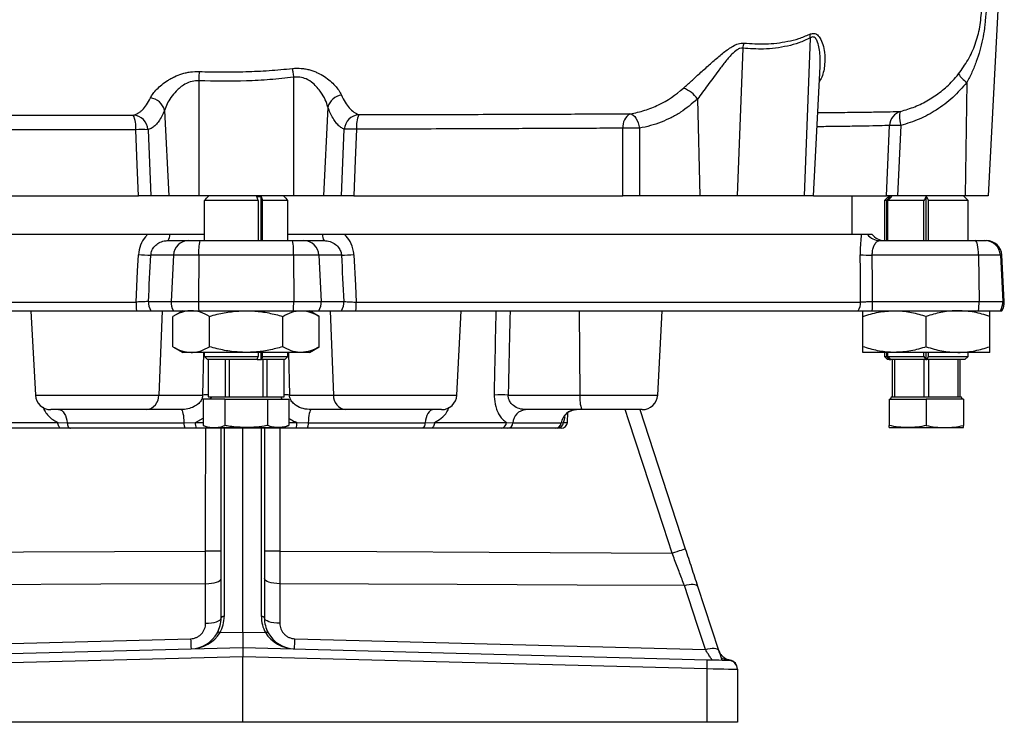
# Model space of a CAD drawing. Extents: x 81 to 677, y -2 to 1879.
# Tile 2 of 8: x 306 to 624, y -2 to 225. Entities that reach past the tile are written whole.
import ezdxf

# ---------------------------------------------------------------- set-up
doc = ezdxf.new("R2010")
doc.units = 0
doc.layers.get('0').update_dxf_attribs({"linetype": 'CONTINUOUS'})

msp = doc.modelspace()

# ---------------------------------------------------------------- linework, layer by layer
at = {"color": 7, "linetype": 'CONTINUOUS'}
for p, q in [((623.2, 246.02), (619.14, 168.52)), ((561.57, 219.54), (559.68, 168.52)), ((539.77, 216.25), (538.01, 168.52)), ((562.61, 168.52), (564.8, 210.35)), ((363.81, 205.69), (363.81, 168.52)), ((394.46, 206.82), (394.46, 168.52)), ((612.22, 205.16), (611.73, 168.52)), ((525.12, 199.76), (525.93, 168.52)), ((352.75, 196.12), (354.15, 168.52)), ((405.57, 197.18), (404.12, 168.52)), ((590.91, 191.24), (589.86, 168.52)), ((347.4, 189.88), (348.29, 168.52)), ((409.98, 168.52), (410.89, 190.04)), ((506.39, 190.37), (506.33, 168.52)), ((257.34, 168.52), (344.3, 168.52)), ((354.15, 168.52), (348.29, 168.52)), ((363.81, 168.52), (354.15, 168.52)), ((394.46, 168.52), (363.81, 168.52)), ((383.04, 167.02), (365.66, 167.02)), ((365.66, 154.02), (365.66, 167.02)), ((367.14, 168.52), (366.96, 168.34)), ((382.6, 168.32), (384.01, 168.32)), ((383.04, 167.02), (382.6, 168.32)), ((383.04, 167.02), (383.04, 154.02)), ((384.01, 168.32), (384.45, 167.02)), ((384.01, 154.02), (384.01, 168.32)), ((392.62, 167.02), (384.45, 167.02)), ((384.45, 154.02), (384.45, 167.02)), ((391.32, 168.34), (391.14, 168.52)), ((392.62, 154.02), (392.62, 167.02)), ((404.12, 168.52), (394.46, 168.52)), ((409.98, 168.52), (404.12, 168.52)), ((413.98, 168.52), (500.94, 168.52)), ((525.93, 168.52), (506.33, 168.52)), ((538.01, 168.52), (525.93, 168.52)), ((559.68, 168.52), (538.01, 168.52)), ((562.61, 168.52), (559.68, 168.52)), ((562.61, 168.52), (586.23, 168.52)), ((575.14, 156.02), (575.14, 168.52)), ((587.14, 168.52), (585.64, 167.02)), ((585.64, 167.02), (585.64, 154.02)), ((586.22, 167.02), (585.64, 167.02)), ((586.22, 167.02), (587.44, 168.32)), ((586.22, 167.02), (586.22, 154.02)), ((587.95, 168.32), (586.73, 167.02)), ((598.39, 167.02), (586.73, 167.02)), ((586.73, 154.02), (586.73, 167.02)), ((587.44, 167.77), (587.44, 168.32)), ((611.73, 168.52), (589.86, 168.52)), ((598.39, 154.02), (598.39, 167.02)), ((599.14, 154.02), (599.14, 168.34)), ((612.64, 167.02), (599.89, 167.02)), ((599.89, 154.02), (599.89, 167.02)), ((612.64, 167.02), (611.14, 168.52)), ((619.14, 168.52), (611.73, 168.52)), ((612.64, 154.02), (612.64, 167.02)), ((347.3, 156.02), (180.13, 156.02)), ((353.94, 154.02), (360.51, 154.02)), ((365.66, 156.02), (354.43, 156.02)), ((360.51, 154.02), (364.12, 154.02)), ((364.12, 154.02), (394.16, 154.02)), ((403.85, 156.02), (392.62, 156.02)), ((394.16, 154.02), (397.77, 154.02)), ((397.77, 154.02), (404.34, 154.02)), ((578.15, 156.02), (410.97, 156.02)), ((581.63, 156.02), (580.11, 156.02)), ((584.08, 154.02), (614.99, 154.02)), ((614.99, 154.02), (618.11, 154.02)), ((618.11, 154.02), (618.58, 154.02)), ((355.62, 149.28), (348.31, 149.28)), ((355.62, 149.28), (354.85, 134.28)), ((363.81, 149.28), (355.62, 149.28)), ((363.81, 149.28), (363.76, 134.28)), ((394.47, 149.28), (363.81, 149.28)), ((394.47, 149.28), (394.52, 134.28)), ((402.65, 149.28), (394.47, 149.28)), ((402.65, 149.28), (403.42, 134.28)), ((409.96, 149.28), (402.65, 149.28)), ((616.03, 149.28), (581.65, 149.28)), ((616.03, 149.28), (616.2, 134.28)), ((623.09, 149.28), (616.03, 149.28)), ((623.09, 149.28), (623.88, 134.28)), ((623.58, 149.28), (623.09, 149.28)), ((624.36, 134.28), (623.58, 149.28)), ((180.38, 134.11), (343.52, 134.11)), ((347.54, 134.28), (354.85, 134.28)), ((354.85, 134.28), (363.76, 134.28)), ((363.76, 134.28), (394.52, 134.28)), ((394.52, 134.28), (403.42, 134.28)), ((403.42, 134.28), (410.74, 134.28)), ((414.76, 134.11), (577.9, 134.11)), ((581.77, 134.28), (616.2, 134.28)), ((616.2, 134.28), (623.88, 134.28)), ((623.88, 134.28), (624.36, 134.28)), ((181.15, 131.33), (343.66, 131.33)), ((309.54, 131.33), (310.97, 104.06)), ((348.3, 131.33), (355.61, 131.33)), ((352, 131.33), (350.87, 104.06)), ((358.64, 131.33), (355.47, 129.5)), ((355.61, 131.33), (363.81, 131.33)), ((363.81, 131.33), (394.47, 131.33)), ((394.47, 131.33), (402.66, 131.33)), ((402.81, 129.5), (399.64, 131.33)), ((402.66, 131.33), (409.98, 131.33)), ((406.28, 131.33), (407.41, 104.06)), ((414.62, 131.33), (577.13, 131.33)), ((447.31, 104.06), (448.74, 131.33)), ((486.91, 131.33), (487.1, 104.06)), ((512.25, 104.06), (513.68, 131.33)), ((581.61, 131.33), (616.03, 131.33)), ((616.03, 131.33), (623.11, 131.33)), ((623.11, 131.33), (623.59, 131.33)), ((355.47, 119.66), (355.47, 129.5)), ((367.3, 119.66), (367.3, 129.5)), ((390.97, 119.66), (390.97, 129.5)), ((402.81, 119.66), (402.81, 129.5)), ((578.64, 119.66), (578.64, 129.5)), ((599.14, 119.66), (599.14, 129.5)), ((619.64, 119.66), (619.64, 129.5)), ((355.47, 119.66), (358.64, 117.83)), ((399.64, 117.83), (402.81, 119.66)), ((361.38, 117.83), (358.64, 117.83)), ((379.14, 117.83), (361.38, 117.83)), ((365.1, 104.06), (365.43, 117.83)), ((365.66, 116.52), (365.66, 117.83)), ((365.66, 116.52), (383.04, 116.52)), ((366.64, 115.52), (365.66, 116.52)), ((382.7, 115.52), (366.64, 115.52)), ((366.89, 115.52), (366.89, 103.52)), ((366.92, 103.52), (366.92, 115.52)), ((372.31, 115.52), (372.31, 103.52)), ((373.75, 103.52), (373.75, 115.52)), ((396.89, 117.83), (379.14, 117.83)), ((382.7, 115.52), (383.04, 116.52)), ((382.7, 115.52), (384.01, 115.52)), ((383.04, 117.83), (383.04, 116.52)), ((384.01, 115.52), (384.01, 117.83)), ((384.01, 115.52), (384.11, 115.52)), ((384.45, 116.52), (384.11, 115.52)), ((391.64, 115.52), (384.11, 115.52)), ((384.45, 116.52), (384.45, 117.83)), ((384.45, 116.52), (392.62, 116.52)), ((384.53, 115.52), (384.53, 103.52)), ((385.97, 103.52), (385.97, 115.52)), ((391.36, 115.52), (391.36, 103.52)), ((391.39, 103.52), (391.39, 115.52)), ((392.62, 116.52), (391.64, 115.52)), ((392.62, 116.52), (392.62, 117.83)), ((392.84, 117.83), (393.17, 104.06)), ((399.64, 117.83), (396.89, 117.83)), ((588.89, 117.83), (578.64, 117.83)), ((585.64, 117.83), (585.64, 116.52)), ((585.64, 116.52), (586.64, 115.52)), ((585.64, 116.52), (586.22, 116.52)), ((586.22, 117.83), (586.22, 116.52)), ((587.16, 115.52), (586.22, 116.52)), ((587.16, 115.52), (586.64, 115.52)), ((586.73, 116.52), (586.73, 117.83)), ((586.73, 116.52), (587.67, 115.52)), ((586.73, 116.52), (598.39, 116.52)), ((587.16, 115.52), (587.44, 115.52)), ((587.44, 115.52), (587.44, 115.77)), ((587.44, 115.52), (587.67, 115.52)), ((598.95, 115.52), (587.67, 115.52)), ((588.14, 115.52), (588.14, 103.52)), ((609.39, 117.83), (588.89, 117.83)), ((588.97, 103.52), (588.97, 115.52)), ((598.31, 115.52), (598.31, 103.52)), ((598.39, 116.52), (598.39, 117.83)), ((598.39, 116.52), (598.95, 115.52)), ((598.95, 115.52), (599.1, 115.52)), ((599.18, 115.52), (599.1, 115.52)), ((599.14, 115.52), (599.14, 117.83)), ((599.18, 115.52), (599.32, 115.52)), ((599.32, 115.52), (599.89, 116.52)), ((611.64, 115.52), (599.32, 115.52)), ((599.89, 116.52), (599.89, 117.83)), ((599.89, 116.52), (612.64, 116.52)), ((599.97, 103.52), (599.97, 115.52)), ((609.31, 115.52), (609.31, 103.52)), ((619.64, 117.83), (609.39, 117.83)), ((610.14, 103.52), (610.14, 115.52)), ((611.64, 115.52), (612.64, 116.52)), ((612.64, 116.52), (612.64, 117.83)), ((310.97, 104.06), (350.87, 104.06)), ((350.87, 104.06), (365.1, 104.06)), ((365.28, 102.72), (365.28, 94.19)), ((372.21, 102.72), (365.28, 102.72)), ((366.89, 103.52), (366.92, 103.52)), ((366.92, 103.52), (368.44, 103.52)), ((367.89, 103.52), (367.43, 102.72)), ((368.44, 103.52), (370.78, 103.52)), ((370.78, 103.52), (372.31, 103.52)), ((372.21, 102.72), (372.21, 94.19)), ((372.21, 102.72), (386.07, 102.72)), ((372.31, 103.52), (373.75, 103.52)), ((373.75, 103.52), (376.8, 103.52)), ((376.8, 103.52), (381.47, 103.52)), ((381.47, 103.52), (384.53, 103.52)), ((384.53, 103.52), (385.97, 103.52)), ((385.97, 103.52), (387.5, 103.52)), ((386.07, 102.72), (386.07, 94.19)), ((386.07, 102.72), (392.99, 102.72)), ((387.5, 103.52), (389.83, 103.52)), ((389.83, 103.52), (391.36, 103.52)), ((390.84, 102.72), (390.38, 103.52)), ((391.36, 103.52), (391.39, 103.52)), ((392.99, 102.72), (392.99, 94.19)), ((393.17, 104.06), (407.41, 104.06)), ((407.41, 104.06), (447.31, 104.06)), ((463.91, 104.06), (487.1, 104.06)), ((487.1, 104.06), (512.25, 104.06)), ((587.14, 102.72), (587.14, 94.19)), ((587.14, 102.72), (599.14, 102.72)), ((587.89, 103.52), (587.43, 102.72)), ((587.89, 103.52), (588.14, 103.52)), ((588.14, 103.52), (588.97, 103.52)), ((588.97, 103.52), (591.62, 103.52)), ((591.62, 103.52), (595.66, 103.52)), ((595.66, 103.52), (598.31, 103.52)), ((598.31, 103.52), (599.97, 103.52)), ((599.14, 102.72), (599.14, 94.19)), ((611.14, 102.72), (599.14, 102.72)), ((599.97, 103.52), (602.62, 103.52)), ((602.62, 103.52), (606.66, 103.52)), ((606.66, 103.52), (609.31, 103.52)), ((609.31, 103.52), (610.14, 103.52)), ((610.14, 103.52), (610.38, 103.52)), ((610.84, 102.72), (610.38, 103.52)), ((611.14, 102.72), (611.14, 94.19)), ((346.91, 99.32), (315.96, 99.32)), ((358.08, 99.32), (346.91, 99.32)), ((411.37, 99.32), (400.2, 99.32)), ((442.32, 99.32), (411.37, 99.32)), ((487.75, 99.32), (469.55, 99.32)), ((507.26, 99.32), (487.75, 99.32)), ((506.44, 99.32), (521.19, 54.33)), ((362.73, 95.21), (365.28, 96.52)), ((483.04, 95.21), (483.21, 98.36)), ((294.99, 95.21), (318.19, 95.21)), ((319.36, 93.32), (296.6, 93.32)), ((318.19, 95.21), (321.26, 95.03)), ((321.26, 95.03), (359.04, 95.03)), ((359.42, 93.32), (322.36, 93.32)), ((359.04, 95.03), (362.73, 95.21)), ((362.73, 95.21), (365.28, 95.21)), ((395.23, 93.32), (363.04, 93.32)), ((365.28, 94.19), (367.14, 93.52)), ((367.14, 93.52), (368.75, 93.52)), ((368.75, 93.52), (379.14, 93.52)), ((371.05, 93.32), (371.05, 93.28)), ((371.05, 31.94), (371.05, 93.28)), ((372.03, 93.32), (372.03, 32.44)), ((378.05, 27.38), (378.05, 93.32)), ((379.14, 93.52), (389.53, 93.52)), ((384.06, 32.44), (384.06, 93.32)), ((385.05, 93.28), (385.04, 93.32)), ((385.05, 93.28), (385.05, 31.94)), ((389.53, 93.52), (391.14, 93.52)), ((391.14, 93.52), (392.99, 94.19)), ((392.99, 95.21), (395.55, 95.21)), ((395.55, 95.21), (399.24, 95.03)), ((435.91, 93.32), (398.86, 93.32)), ((399.24, 95.03), (437.02, 95.03)), ((437.02, 95.03), (440.08, 95.21)), ((461.67, 93.32), (438.91, 93.32)), ((440.08, 95.21), (463.29, 95.21)), ((463.29, 95.21), (465.44, 95.03)), ((479.15, 93.32), (463.8, 93.32)), ((465.44, 95.03), (481.09, 95.03)), ((481.04, 93.32), (479.77, 93.32)), ((481.09, 95.03), (481.74, 95.21)), ((481.74, 95.21), (483.04, 95.21)), ((587.14, 93.52), (593.14, 93.52)), ((593.14, 93.52), (605.14, 93.52)), ((605.14, 93.52), (611.14, 93.52)), ((525.15, 42.25), (531.94, 21.55)), ((369.54, 26.7), (369.95, 27.53)), ((370.69, 27.19), (378.05, 27.38)), ((378.05, 27.38), (378.05, 22.38)), ((378.05, 27.38), (385.4, 27.19)), ((385.76, 28.29), (386.42, 26.95)), ((227.84, 18.45), (378.05, 22.38)), ((378.05, 22.38), (528.25, 18.45)), ((378.05, 22.38), (378.05, 19.38)), ((378.05, 19.38), (227.87, 15.45)), ((378.05, -1.81), (378.05, 19.38)), ((528.22, 15.45), (378.05, 19.38)), ((535.13, 18.33), (532.84, 18.8)), ((535.13, 18.33), (535.65, 18.33)), ((528.22, -1.81), (528.22, 15.45)), ((538.05, 15.35), (538.05, 15.27)), ((538.05, 15.27), (538.05, -1.81)), ((378.05, -1.81), (227.87, -1.81)), ((528.22, -1.81), (378.05, -1.81)), ((538.05, -1.81), (528.22, -1.81))]:
    msp.add_line(p, q, dxfattribs=at)
at = {"color": 7, "linetype": 'CONTINUOUS', "flags": 128}
for points in [[(363.94, 208.71), (363.92, 208.39), (363.91, 208.04), (363.89, 207.68), (363.88, 207.3), (363.86, 206.91), (363.84, 206.51), (363.83, 206.11), (363.81, 205.69)], [(394.11, 209.7), (394.15, 209.38), (394.19, 209.05), (394.23, 208.71), (394.28, 208.35), (394.32, 207.98), (394.37, 207.6), (394.42, 207.21), (394.46, 206.82)], [(503.41, 195.04), (503.88, 194.9), (504.35, 194.6), (504.81, 194.16), (505.24, 193.58), (505.62, 192.89), (505.95, 192.11), (506.21, 191.26), (506.39, 190.37)], [(590.86, 195.79), (590.69, 195.63), (590.56, 195.32), (590.49, 194.88), (590.47, 194.32), (590.5, 193.65), (590.59, 192.9), (590.72, 192.09), (590.91, 191.24)], [(586.23, 168.52), (586.69, 178.5), (587.28, 191.24)], [(344.3, 168.52), (343.89, 178.5), (343.42, 189.88)], [(414.86, 190.04), (414.45, 180.06), (413.98, 168.52)], [(500.94, 168.52), (500.97, 178.5), (501.01, 190.37)], [(616.03, 149.28), (616, 150.22), (615.94, 151.11), (615.84, 151.93), (615.71, 152.65), (615.55, 153.23), (615.38, 153.66), (615.19, 153.93), (614.99, 154.02)], [(343.52, 134.11), (344.02, 144.09), (344.29, 149.45)], [(413.98, 149.45), (414.49, 139.47), (414.76, 134.11)], [(577.9, 134.11), (577.81, 144.09), (577.76, 149.45)], [(318.5, 99.32), (319, 99.24), (319.48, 99), (319.92, 98.62), (320.33, 98.1), (320.67, 97.46), (320.95, 96.72), (321.15, 95.9), (321.26, 95.03)], [(358.08, 99.32), (358.25, 99.24), (358.42, 99), (358.57, 98.62), (358.71, 98.1), (358.83, 97.46), (358.93, 96.72), (359, 95.9), (359.04, 95.03)], [(400.2, 99.32), (400.03, 99.24), (399.86, 99), (399.7, 98.62), (399.56, 98.1), (399.44, 97.46), (399.35, 96.72), (399.28, 95.9), (399.24, 95.03)], [(439.77, 99.32), (439.28, 99.24), (438.8, 99), (438.35, 98.62), (437.95, 98.1), (437.6, 97.46), (437.33, 96.72), (437.13, 95.9), (437.02, 95.03)], [(516.92, 52.93), (514.12, 61.48), (502.91, 95.69), (501.72, 99.32)], [(319.36, 93.32), (319.14, 93.35), (318.93, 93.46), (318.73, 93.63), (318.56, 93.87), (318.41, 94.15), (318.3, 94.48), (318.22, 94.84), (318.19, 95.21)], [(321.26, 95.03), (321.31, 94.69), (321.39, 94.36), (321.5, 94.06), (321.63, 93.81), (321.79, 93.6), (321.97, 93.44), (322.17, 93.35), (322.36, 93.32)], [(366.05, 53.59), (366.05, 63.59), (366.06, 93.32)], [(437.02, 95.03), (436.97, 94.69), (436.89, 94.36), (436.78, 94.06), (436.64, 93.81), (436.48, 93.6), (436.3, 93.44), (436.11, 93.35), (435.91, 93.32)], [(440.08, 95.21), (440.05, 94.84), (439.98, 94.48), (439.87, 94.15), (439.72, 93.87), (439.55, 93.63), (439.35, 93.46), (439.13, 93.35), (438.91, 93.32)], [(516.92, 52.93), (517.75, 53.2), (518.55, 53.46), (519.29, 53.71), (519.94, 53.92), (520.47, 54.09), (520.87, 54.22), (521.11, 54.3), (521.19, 54.33)], [(239.17, 52.93), (270.78, 53.09), (307.13, 53.28), (366.05, 53.59)], [(390.04, 53.59), (421.39, 53.43), (457.74, 53.24), (516.92, 52.93)], [(366.05, 43.02), (367.03, 43.05), (367.96, 43.15), (368.83, 43.31), (369.58, 43.52), (370.2, 43.78), (370.67, 44.08), (370.95, 44.4), (371.05, 44.73)], [(390.04, 43.02), (389.06, 43.05), (388.13, 43.15), (387.26, 43.31), (386.51, 43.52), (385.89, 43.78), (385.43, 44.08), (385.14, 44.4), (385.05, 44.73)], [(366.05, 43.02), (332.17, 42.86), (293.3, 42.69), (235.21, 42.42)], [(366.05, 30.22), (366.05, 39.62), (366.05, 43.02)], [(390.04, 43.02), (390.04, 33.62), (390.04, 30.22)], [(520.89, 42.42), (486.23, 42.58), (447.36, 42.76), (390.04, 43.02)], [(520.89, 42.42), (521.67, 42.62), (522.42, 42.76), (523.12, 42.83), (523.75, 42.84), (524.29, 42.79), (524.71, 42.67), (525, 42.48), (525.15, 42.25)], [(527.67, 21.72), (525.03, 29.78), (520.89, 42.42)], [(366.05, 30.22), (367.02, 30.26), (367.96, 30.35), (368.82, 30.51), (369.58, 30.73), (370.2, 30.98), (370.66, 31.28), (370.95, 31.6), (371.05, 31.94)], [(372.03, 32.44), (371.84, 32.43), (371.65, 32.4), (371.48, 32.35), (371.33, 32.29), (371.21, 32.21), (371.12, 32.13), (371.06, 32.03), (371.05, 31.94)], [(385.05, 31.94), (385.03, 32.03), (384.97, 32.13), (384.88, 32.21), (384.76, 32.29), (384.61, 32.35), (384.44, 32.4), (384.26, 32.43), (384.06, 32.44)], [(390.04, 30.22), (389.07, 30.26), (388.13, 30.35), (387.27, 30.51), (386.51, 30.73), (385.89, 30.98), (385.43, 31.28), (385.14, 31.6), (385.05, 31.94)], [(370.69, 27.19), (370.55, 27.24), (370.4, 27.28), (370.27, 27.3), (370.14, 27.3), (370.04, 27.29), (369.95, 27.26), (369.88, 27.22), (369.83, 27.16)], [(386.26, 27.16), (386.21, 27.22), (386.14, 27.26), (386.05, 27.29), (385.95, 27.3), (385.82, 27.3), (385.69, 27.28), (385.54, 27.24), (385.4, 27.19)], [(527.67, 21.72), (528.45, 21.91), (529.21, 22.05), (529.91, 22.13), (530.54, 22.14), (531.07, 22.08), (531.49, 21.96), (531.79, 21.78), (531.94, 21.55)], [(528.25, 18.45), (529.59, 18.41), (530.89, 18.38), (532.08, 18.35), (533.12, 18.32), (533.97, 18.3), (534.6, 18.28), (534.99, 18.27), (535.12, 18.27)], [(538.05, 15.27), (537.86, 15.27), (537.3, 15.28), (536.4, 15.3), (535.18, 15.32), (533.69, 15.35), (531.99, 15.38), (530.15, 15.41), (528.22, 15.45)]]:
    msp.add_lwpolyline(points, dxfattribs=at)
at = {"color": 7, "linetype": 'CONTINUOUS'}
for centre, radius, start, end in [((567.56, 220.92), 6.14, 181.6896, 192.9945), ((546.68, 215.6), 6.94, 160.7571, 174.6), ((617.51, 212.91), 9.38, 212.0319, 235.6682), ((410.76, 195.79), 5.37, 98.5805, 165.0281), ((517.38, 194.64), 9.27, 33.5078, 69.6763), ((347.53, 194.84), 5.38, 13.7953, 82.8613), ((342.4, 189.61), 5, 3.08, 87.5024), ((334.81, 190.86), 8.67, 353.5231, 25.6324), ((415.93, 189.7), 5.05, 93.672, 176.2066), ((424.17, 190.98), 9.35, 156.2814, 185.8158), ((505.79, 190.87), 4.8, 119.7748, 186.0064), ((592.25, 191.01), 4.98, 106.1984, 177.3708), ((589.09, 160.89), 30.4, 86.5789, 93.4211), ((345.41, 152.4), 37.53, 86.9622, 93.0378), ((412.87, 152.56), 37.53, 86.9621, 93.0379), ((503.7, 117.5), 72.92, 87.8863, 92.1137), ((351.18, 155.75), 3.25, 327.835, 4.7313), ((360.56, 149.08), 4.94, 90.5958, 177.6692), ((382.58, 150.42), 18.81, 168.9663, 183.4707), ((375.7, 150.42), 18.81, 356.5293, 11.0337), ((397.72, 149.08), 4.94, 2.3308, 89.4042), ((407.09, 155.75), 3.25, 175.2687, 212.165), ((584.09, 158.97), 4.95, 216.5849, 269.9409), ((585.63, 159.02), 5, 216.8699, 270), ((618.11, 149.02), 4.99, 2.9394, 89.9477), ((618.58, 149.02), 5, 3, 90), ((354.12, 329.42), 180.23, 266.8764, 268.1556), ((404.16, 329.42), 180.23, 271.8444, 273.1236), ((580.91, 176.14), 26.87, 263.2799, 271.5806), ((368.25, 133.95), 24.73, 179.6294, 186.0621), ((352.62, 134.02), 5.09, 177.0227, 211.8346), ((359.93, 134.02), 5.09, 177.0228, 211.8346), ((433.8, 133.96), 70.04, 179.7399, 182.1505), ((324.47, 133.96), 70.05, 357.8495, 0.2601), ((398.34, 134.02), 5.09, 328.1654, 2.9772), ((405.66, 134.02), 5.09, 328.1654, 2.9772), ((390.03, 133.95), 24.73, 353.9379, 0.3706), ((572.84, 134.02), 5.06, 327.9813, 1.014), ((560.53, 133.96), 21.25, 352.888, 0.8515), ((594.95, 133.96), 21.25, 352.888, 0.8515), ((618.88, 134.02), 5.01, 327.5836, 2.9974), ((619.37, 134.02), 5, 327.5256, 3), ((315.96, 104.32), 5, 183, 270), ((346.36, 103.8), 4.51, 276.9133, 3.2943), ((366.87, 61.9), 42.19, 89.9701, 92.3946), ((391.41, 61.9), 42.19, 87.6054, 90.0299), ((411.91, 103.8), 4.51, 176.7057, 263.0867), ((442.32, 104.32), 5, 270, 357), ((461.67, 37.35), 66.74, 88.0712, 91.9288), ((496.51, 102.94), 9.47, 173.2089, 202.4543), ((507.26, 104.32), 5, 270, 357), ((469.93, 94.84), 4.49, 94.8318, 177.5648), ((485.98, 94.38), 4.94, 90.4483, 172.421), ((361.44, 94.67), 2.43, 171.3765, 213.8059), ((365.92, 94.77), 3.22, 172.0746, 206.8228), ((392.36, 94.77), 3.22, 333.1771, 7.9255), ((396.84, 94.67), 2.43, 326.1941, 8.6235), ((461.48, 95.12), 1.82, 276.2415, 2.799), ((463.65, 95.11), 1.8, 274.8322, 357.5645), ((479.13, 95.29), 1.97, 270.4483, 352.4215), ((479.75, 95.3), 1.99, 270.3399, 357.3824), ((481.04, 95.32), 2, 270, 357), ((367.3, -76.72), 130.32, 88.3519, 90.5494), ((388.79, -76.72), 130.32, 89.4506, 91.6481), ((361.05, 31.94), 10, 331.4861, 0), ((361.03, 32.44), 11, 331.4861, 0), ((395.06, 32.44), 11, 180, 208.5139), ((395.05, 31.94), 10, 180, 208.5139), ((361.05, 31.94), 10, 271.5, 331.4861), ((395.05, 31.94), 10, 208.5139, 268.5), ((438.16, 26.59), 76.99, 181.0202, 183.4656), ((317.93, 26.59), 76.99, 356.5344, 358.9798), ((485.26, 17.32), 43, 357.5017, 1.4985), ((535.05, 15.27), 3, 0, 88.5), ((535.06, 15.34), 2.99, 0.1835, 88.5927), ((535.05, 15.39), 3, 0, 78.3919)]:
    msp.add_arc(centre, radius, start, end, dxfattribs=at)
for centre, major_axis, ratio, start_param, end_param in [((317.72, 329.94), (199.08, 3883.04), 0.010247, 4.662506, 4.666373), ((440.55, 329.94), (-199.08, 3883.04), 0.010247, 1.616812, 1.62068), ((392.19, 329.94), (-42.41, 3883.04), 0.04833, 4.661453, 4.66532), ((361.05, 31.94), (10.99, 0.29), 0.909507, 4.712389, 5.759345), ((395.05, 31.94), (10.99, -0.29), 0.909507, 3.665433, 4.712389), ((535.05, 28.27), (-0.08, 10.01), 0.005228, 3.141415, 3.256652)]:
    msp.add_ellipse(centre, major_axis=major_axis, ratio=ratio, start_param=start_param, end_param=end_param, dxfattribs=at)
for points, knots in [([(609.56, 207.93), (610.64, 209.43), (612.82, 212.46), (614.72, 216.69), (615.86, 220.29), (616.48, 223.13), (616.84, 226.07), (617.22, 230.13), (617.43, 233.2), (617.58, 235.28)], [0, 0, 0, 0, 0.1907801, 0.3867301, 0.4852384, 0.5836778, 0.6857206, 0.787881, 1, 1, 1, 1]), ([(618.85, 233.78), (618.71, 231.3), (618.53, 228.84), (618.26, 225.76), (618.2, 225.14), (618.09, 223.92), (618.02, 223.3), (617.78, 221.47), (617.58, 220.26), (617.09, 217.86), (616.8, 216.67), (616.13, 214.3), (615.75, 213.12), (614.89, 210.78), (614.42, 209.63), (613.39, 207.37), (612.83, 206.26), (612.22, 205.16)], [0, 0, 0, 0, 0.25, 0.25, 0.3125, 0.3125, 0.375, 0.375, 0.5, 0.5, 0.625, 0.625, 0.75, 0.75, 0.875, 0.875, 1, 1, 1, 1]), ([(540.13, 217.89), (542.49, 217.73), (547.22, 217.42), (553.16, 218.15), (557.91, 219.28), (560.25, 220.25), (561.42, 220.74)], [0, 0, 0, 0, 0.329761, 0.661743, 0.830944, 1, 1, 1, 1]), ([(561.42, 220.74), (561.81, 220.88), (562.6, 221.16), (563.79, 220.78), (564.9, 219.51), (565.75, 217.42), (566.37, 214.47), (566.4, 210.9), (565.74, 207.63), (564.82, 205.79), (564.53, 205.24)], [0, 0, 0, 0, 0.0644824, 0.1291498, 0.2240524, 0.3547901, 0.4890837, 0.6951947, 0.9074965, 1, 1, 1, 1]), ([(564.8, 210.4), (564.82, 211.54), (564.86, 213.48), (564.54, 216.1), (564.09, 218), (563.52, 219.24), (562.95, 219.79), (562.42, 219.93), (561.95, 219.79), (561.67, 219.6), (561.57, 219.54)], [0, 0, 0, 0, 0.281997, 0.481067, 0.660817, 0.787097, 0.8539, 0.910418, 0.966993, 1, 1, 1, 1]), ([(520.6, 203.34), (521.45, 204.1), (523.15, 205.65), (525.96, 208.19), (528.94, 210.88), (532, 213.59), (534.59, 215.67), (536.67, 217), (538.4, 217.83), (539.52, 217.87), (540.13, 217.89)], [0, 0, 0, 0, 0.139024, 0.281304, 0.437947, 0.59791, 0.750961, 0.827366, 0.906147, 1, 1, 1, 1]), ([(561.57, 219.54), (560.37, 218.98), (557.96, 217.88), (554.2, 216.88), (550.39, 216.22), (545.55, 215.83), (542.02, 216.09), (539.77, 216.25)], [0, 0, 0, 0, 0.170252, 0.340672, 0.516136, 0.691632, 1, 1, 1, 1]), ([(539.77, 216.25), (539.47, 216.26), (538.86, 216.26), (537.62, 215.59), (535.95, 214.06), (533.92, 211.66), (531.35, 208.23), (528.36, 204.17), (526.2, 201.23), (525.12, 199.76)], [0, 0, 0, 0, 0.0529605, 0.1055747, 0.2074027, 0.3589379, 0.5110628, 0.7557606, 1, 1, 1, 1]), ([(348.2, 200.18), (348.42, 200.64), (348.71, 201.1), (349.41, 202.05), (349.82, 202.53), (350.75, 203.48), (351.28, 203.97), (352.43, 204.9), (353.06, 205.35), (354.07, 205.99), (354.42, 206.2), (355.15, 206.61), (355.53, 206.8), (356.7, 207.36), (357.52, 207.68), (358.81, 208.09), (359.26, 208.21), (360.17, 208.42), (360.63, 208.5), (362.03, 208.7), (362.97, 208.75), (363.94, 208.71)], [0, 0, 0, 0, 0.125, 0.125, 0.25, 0.25, 0.375, 0.375, 0.5, 0.5, 0.5625, 0.5625, 0.625, 0.625, 0.75, 0.75, 0.8125, 0.8125, 0.875, 0.875, 1, 1, 1, 1]), ([(363.94, 208.71), (366.45, 208.62), (368.97, 208.56), (374.01, 208.55), (376.53, 208.58), (381.56, 208.74), (384.07, 208.86), (389.1, 209.21), (391.6, 209.42), (394.11, 209.7)], [0, 0, 0, 0, 0.25, 0.25, 0.5, 0.5, 0.75, 0.75, 1, 1, 1, 1]), ([(394.11, 209.7), (395.08, 209.8), (396.04, 209.81), (397.45, 209.69), (397.93, 209.63), (398.85, 209.46), (399.3, 209.35), (400.18, 209.1), (400.61, 208.96), (401.45, 208.65), (401.85, 208.47), (403.04, 207.92), (403.76, 207.5), (405.11, 206.61), (405.74, 206.14), (406.89, 205.16), (407.41, 204.66), (408.34, 203.64), (408.75, 203.13), (409.27, 202.36), (409.43, 202.11), (409.72, 201.6), (409.85, 201.35), (409.96, 201.1)], [0, 0, 0, 0, 0.125, 0.125, 0.1875, 0.1875, 0.25, 0.25, 0.3125, 0.3125, 0.375, 0.375, 0.5, 0.5, 0.625, 0.625, 0.75, 0.75, 0.875, 0.875, 0.9375, 0.9375, 1, 1, 1, 1]), ([(590.86, 195.79), (592.4, 196.26), (595.5, 197.21), (599.88, 199.4), (603.99, 202.19), (607.2, 205.1), (608.92, 207.16), (609.56, 207.93)], [0, 0, 0, 0, 0.215255, 0.434238, 0.649585, 0.869455, 1, 1, 1, 1]), ([(363.81, 205.69), (363.09, 205.67), (361.48, 205.62), (359.44, 204.71), (357.77, 203.56), (356.21, 202.12), (354.74, 200.32), (353.46, 198.18), (352.99, 196.81), (352.75, 196.12)], [0, 0, 0, 0, 0.116524, 0.258309, 0.367758, 0.477438, 0.649858, 0.822416, 1, 1, 1, 1]), ([(394.46, 206.82), (391.93, 206.55), (386.86, 206.01), (376.63, 205.44), (368.95, 205.59), (363.81, 205.69)], [0, 0, 0, 0, 0.249182, 0.498377, 1, 1, 1, 1]), ([(405.57, 197.18), (405.33, 197.97), (404.84, 199.56), (403.59, 201.72), (402.21, 203.51), (400.67, 205.04), (398.8, 206.29), (396.57, 207), (395.15, 206.88), (394.46, 206.82)], [0, 0, 0, 0, 0.189422, 0.378884, 0.501094, 0.623125, 0.775191, 0.891036, 1, 1, 1, 1]), ([(612.22, 205.16), (610.78, 203.49), (607.84, 200.11), (602.57, 196.2), (596.89, 193.12), (592.92, 191.87), (590.91, 191.24)], [0, 0, 0, 0, 0.25288, 0.513502, 0.753954, 1, 1, 1, 1]), ([(409.96, 201.1), (410.35, 200.3), (411.15, 198.67), (412.5, 196.84), (413.98, 195.43), (415.06, 194.97), (415.61, 194.75)], [0, 0, 0, 0, 0.23788, 0.478741, 0.737735, 1, 1, 1, 1]), ([(503.41, 195.04), (504.99, 195.31), (506.54, 195.68), (508.82, 196.4), (509.58, 196.67), (511.07, 197.25), (511.81, 197.58), (515.45, 199.32), (518.14, 201.11), (520.6, 203.34)], [0, 0, 0, 0, 0.25, 0.25, 0.375, 0.375, 0.5, 0.5, 1, 1, 1, 1]), ([(342.62, 194.61), (343.14, 194.71), (343.64, 194.9), (344.38, 195.32), (344.62, 195.49), (345.1, 195.86), (345.34, 196.07), (346.05, 196.77), (346.5, 197.32), (347.37, 198.61), (347.79, 199.35), (348.2, 200.18)], [0, 0, 0, 0, 0.25, 0.25, 0.375, 0.375, 0.5, 0.5, 0.75, 0.75, 1, 1, 1, 1]), ([(525.12, 199.76), (523.34, 198.26), (520.64, 195.99), (516.6, 193.72), (513.36, 192.27), (509.96, 191.11), (507.58, 190.62), (506.39, 190.37)], [0, 0, 0, 0, 0.320757, 0.48623, 0.651711, 0.825206, 1, 1, 1, 1]), ([(254.41, 194.52), (255.69, 194.52), (260.25, 194.52), (268.33, 194.53), (278.78, 194.53), (289.66, 194.54), (300.92, 194.55), (312.53, 194.57), (323.41, 194.58), (333.45, 194.59), (339.56, 194.6), (342.62, 194.61)], [0, 0, 0, 0, 0.04859, 0.173011, 0.297525, 0.421944, 0.54997, 0.6781, 0.806126, 0.902973, 1, 1, 1, 1]), ([(352.75, 196.12), (352.46, 195.46), (351.87, 194.14), (350.89, 192.57), (349.87, 191.32), (348.7, 190.33), (347.86, 190.04), (347.4, 189.88)], [0, 0, 0, 0, 0.187376, 0.374758, 0.567798, 0.760848, 1, 1, 1, 1]), ([(410.89, 190.04), (410.52, 190.21), (409.8, 190.55), (408.75, 191.49), (407.73, 192.78), (406.65, 194.58), (405.96, 196.24), (405.57, 197.18)], [0, 0, 0, 0, 0.1853432, 0.3706787, 0.5611477, 0.7516054, 1, 1, 1, 1]), ([(415.61, 194.75), (419.95, 194.76), (428.65, 194.78), (441.52, 194.81), (454.24, 194.85), (465.81, 194.89), (476.22, 194.93), (485.53, 194.96), (494.64, 195), (500.48, 195.03), (503.41, 195.04)], [0, 0, 0, 0, 0.13841, 0.276819, 0.417389, 0.557959, 0.667932, 0.777906, 0.888953, 1, 1, 1, 1]), ([(564.02, 195.41), (566.09, 195.43), (570.88, 195.47), (577.17, 195.54), (582.99, 195.62), (587.7, 195.71), (589.81, 195.77), (590.86, 195.79)], [0, 0, 0, 0, 0.158618, 0.366466, 0.574314, 0.787157, 1, 1, 1, 1]), ([(587.28, 191.24), (586.25, 191.21), (584.2, 191.14), (579.61, 191.04), (573.82, 190.95), (568.46, 190.88), (564.76, 190.84), (563.78, 190.83)], [0, 0, 0, 0, 0.226377, 0.452754, 0.684569, 0.916384, 1, 1, 1, 1]), ([(343.42, 189.88), (340.43, 189.87), (334.45, 189.86), (324.75, 189.85), (314.34, 189.83), (303.3, 189.82), (292.39, 189.81), (281.65, 189.8), (271.13, 189.79), (263.05, 189.78), (258.51, 189.78), (257.26, 189.78)], [0, 0, 0, 0, 0.0968949, 0.1939709, 0.3183758, 0.4428764, 0.5672813, 0.6952989, 0.8234207, 0.9514381, 1, 1, 1, 1]), ([(501.01, 190.37), (498.17, 190.35), (492.48, 190.32), (483.57, 190.28), (474.4, 190.24), (464.19, 190.2), (452.93, 190.16), (440.53, 190.11), (427.84, 190.07), (419.19, 190.05), (414.86, 190.04)], [0, 0, 0, 0, 0.110015, 0.22003, 0.331118, 0.442207, 0.580576, 0.718946, 0.859473, 1, 1, 1, 1]), ([(348.29, 168.52), (348.09, 168.52), (347.7, 168.52), (346.48, 168.52), (345.27, 168.52), (344.51, 168.52), (344.3, 168.52)], [0, 0, 0, 0, 0.295214, 0.590442, 0.885489, 1, 1, 1, 1]), ([(413.98, 168.52), (413.43, 168.52), (412.34, 168.52), (411.02, 168.52), (410.28, 168.52), (410.05, 168.52), (409.98, 168.52)], [0, 0, 0, 0, 0.295216, 0.590441, 0.885489, 1, 1, 1, 1]), ([(506.33, 168.52), (505.82, 168.52), (504.79, 168.52), (503.07, 168.52), (501.77, 168.52), (501.12, 168.52), (500.94, 168.52)], [0, 0, 0, 0, 0.295217, 0.590442, 0.88549, 1, 1, 1, 1]), ([(589.86, 168.52), (589.33, 168.52), (588.27, 168.52), (587.06, 168.52), (586.43, 168.52), (586.27, 168.52), (586.23, 168.52)], [0, 0, 0, 0, 0.2952154, 0.5904421, 0.885489, 1, 1, 1, 1]), ([(347.3, 156.02), (347.06, 155.77), (346.1, 154.77), (344.77, 152.62), (344.45, 150.51), (344.29, 149.45)], [0, 0, 0, 0, 0.139706, 0.568387, 1, 1, 1, 1]), ([(354.43, 156.02), (353.82, 156.02), (352.61, 156.02), (350.29, 156.02), (348.5, 156.02), (347.3, 156.02)], [0, 0, 0, 0, 0.2479775, 0.4998543, 1, 1, 1, 1]), ([(348.31, 149.28), (348.4, 149.81), (348.58, 150.9), (349.56, 152.29), (350.93, 153.35), (352.46, 153.93), (353.51, 153.99), (353.94, 154.02)], [0, 0, 0, 0, 0.189186, 0.38582, 0.599255, 0.835018, 1, 1, 1, 1]), ([(410.97, 156.02), (409.78, 156.02), (407.99, 156.02), (405.68, 156.02), (404.46, 156.02), (403.85, 156.02)], [0, 0, 0, 0, 0.500015, 0.74897, 1, 1, 1, 1]), ([(404.34, 154.02), (405, 153.96), (406.31, 153.84), (408.04, 152.91), (409.26, 151.63), (409.76, 150.49), (409.92, 149.75), (409.95, 149.46), (409.96, 149.28)], [0, 0, 0, 0, 0.25304, 0.501022, 0.731344, 0.896319, 0.936614, 1, 1, 1, 1]), ([(413.98, 149.45), (413.95, 149.81), (413.82, 151.3), (412.99, 153.7), (411.61, 155.29), (410.97, 156.02)], [0, 0, 0, 0, 0.145557, 0.606113, 1, 1, 1, 1]), ([(578.15, 156.02), (578.11, 155.77), (577.98, 154.77), (577.79, 152.62), (577.77, 150.51), (577.76, 149.45)], [0, 0, 0, 0, 0.139706, 0.568387, 1, 1, 1, 1]), ([(580.11, 156.02), (580.01, 156.02), (579.79, 156.02), (578.92, 156.02), (578.46, 156.02), (578.15, 156.02)], [0, 0, 0, 0, 0.247978, 0.499854, 1, 1, 1, 1]), ([(581.65, 149.28), (581.67, 149.81), (581.73, 150.9), (582.17, 152.29), (582.79, 153.35), (583.46, 153.93), (583.9, 153.99), (584.08, 154.02)], [0, 0, 0, 0, 0.189186, 0.38582, 0.599255, 0.835018, 1, 1, 1, 1]), ([(347.54, 134.28), (347.37, 134.28), (347.03, 134.27), (345.87, 134.22), (344.63, 134.16), (343.8, 134.12), (343.52, 134.11)], [0, 0, 0, 0, 0.2840646, 0.5683887, 0.8532944, 1, 1, 1, 1]), ([(410.74, 134.28), (410.81, 134.28), (411.03, 134.27), (411.8, 134.24), (413.12, 134.19), (414.21, 134.13), (414.76, 134.11)], [0, 0, 0, 0, 0.144651, 0.429231, 0.714431, 1, 1, 1, 1]), ([(577.9, 134.11), (577.96, 134.12), (578.15, 134.16), (578.88, 134.22), (580.16, 134.27), (581.24, 134.28), (581.77, 134.28)], [0, 0, 0, 0, 0.146704, 0.43161, 0.715936, 1, 1, 1, 1]), ([(343.66, 131.33), (344.29, 131.33), (345.55, 131.33), (347.07, 131.33), (347.96, 131.33), (348.21, 131.33), (348.3, 131.33)], [0, 0, 0, 0, 0.2854446, 0.5709091, 0.8558289, 1, 1, 1, 1]), ([(361.38, 131.33), (361.24, 131.33), (360.18, 131.32), (358.18, 130.92), (356.38, 129.98), (355.47, 129.5)], [0, 0, 0, 0, 0.070108, 0.530795, 1, 1, 1, 1]), ([(367.3, 129.5), (366.34, 130.01), (364.4, 131.05), (362.4, 131.24), (361.38, 131.33)], [0, 0, 0, 0, 0.495457, 1, 1, 1, 1]), ([(367.3, 129.5), (368.12, 129.73), (370.45, 130.37), (374.39, 131.14), (377.55, 131.27), (379.14, 131.33)], [0, 0, 0, 0, 0.211482, 0.60314, 1, 1, 1, 1]), ([(379.14, 131.33), (380.07, 131.31), (382.53, 131.25), (386.51, 130.68), (389.48, 129.9), (390.97, 129.5)], [0, 0, 0, 0, 0.232226, 0.613942, 1, 1, 1, 1]), ([(390.97, 129.5), (391.93, 130.01), (393.87, 131.05), (395.88, 131.24), (396.89, 131.33)], [0, 0, 0, 0, 0.495457, 1, 1, 1, 1]), ([(396.89, 131.33), (397.03, 131.33), (398.09, 131.32), (400.1, 130.92), (401.9, 129.98), (402.81, 129.5)], [0, 0, 0, 0, 0.070108, 0.530795, 1, 1, 1, 1]), ([(409.98, 131.33), (410.18, 131.33), (410.57, 131.33), (411.9, 131.33), (413.34, 131.33), (414.29, 131.33), (414.62, 131.33)], [0, 0, 0, 0, 0.284173, 0.568333, 0.852878, 1, 1, 1, 1]), ([(459.42, 104.06), (459.5, 107.38), (459.7, 116.48), (459.91, 125.57), (460.03, 131.33)], [0, 0, 0, 0, 0.365969, 1, 1, 1, 1]), ([(464.51, 131.33), (464.45, 128.94), (464.26, 119.85), (464.06, 110.76), (463.91, 104.06)], [0, 0, 0, 0, 0.262812, 1, 1, 1, 1]), ([(577.13, 131.33), (577.3, 131.33), (577.66, 131.33), (578.95, 131.33), (580.35, 131.33), (581.3, 131.33), (581.61, 131.33)], [0, 0, 0, 0, 0.285445, 0.570908, 0.855827, 1, 1, 1, 1]), ([(578.64, 129.5), (580.3, 130.01), (583.66, 131.05), (587.14, 131.24), (588.89, 131.33)], [0, 0, 0, 0, 0.495458, 1, 1, 1, 1]), ([(578.64, 129.5), (578.64, 129.73), (578.64, 130.37), (578.64, 131.14), (578.64, 131.27), (578.64, 131.33)], [0, 0, 0, 0, 0.211482, 0.60314, 1, 1, 1, 1]), ([(588.89, 131.33), (589.13, 131.33), (590.97, 131.32), (594.44, 130.92), (597.56, 129.98), (599.14, 129.5)], [0, 0, 0, 0, 0.070109, 0.530794, 1, 1, 1, 1]), ([(609.39, 131.33), (609.14, 131.33), (607.3, 131.32), (603.84, 130.92), (600.71, 129.98), (599.14, 129.5)], [0, 0, 0, 0, 0.070108, 0.530794, 1, 1, 1, 1]), ([(619.64, 129.5), (617.97, 130.01), (614.61, 131.05), (611.14, 131.24), (609.39, 131.33)], [0, 0, 0, 0, 0.495458, 1, 1, 1, 1]), ([(619.64, 129.5), (619.64, 129.73), (619.64, 130.37), (619.64, 131.14), (619.64, 131.27), (619.64, 131.33)], [0, 0, 0, 0, 0.211482, 0.60314, 1, 1, 1, 1]), ([(355.47, 119.66), (356.43, 119.15), (358.37, 118.12), (360.37, 117.93), (361.38, 117.83)], [0, 0, 0, 0, 0.495459, 1, 1, 1, 1]), ([(361.38, 117.83), (361.52, 117.84), (362.59, 117.85), (364.59, 118.25), (366.39, 119.19), (367.3, 119.66)], [0, 0, 0, 0, 0.0701103, 0.5307949, 1, 1, 1, 1]), ([(379.14, 117.83), (377.57, 117.9), (374.41, 118.02), (370.47, 118.8), (368.12, 119.44), (367.3, 119.66)], [0, 0, 0, 0, 0.391311, 0.78852, 1, 1, 1, 1]), ([(390.97, 119.66), (389.49, 119.27), (386.52, 118.49), (382.54, 117.92), (380.07, 117.86), (379.14, 117.83)], [0, 0, 0, 0, 0.382064, 0.767774, 1, 1, 1, 1]), ([(396.89, 117.83), (396.75, 117.84), (395.69, 117.85), (393.69, 118.25), (391.88, 119.19), (390.97, 119.66)], [0, 0, 0, 0, 0.0701103, 0.5307949, 1, 1, 1, 1]), ([(402.81, 119.66), (401.85, 119.15), (399.91, 118.12), (397.9, 117.93), (396.89, 117.83)], [0, 0, 0, 0, 0.495459, 1, 1, 1, 1]), ([(588.89, 117.83), (588.64, 117.84), (586.8, 117.85), (583.34, 118.25), (580.21, 119.19), (578.64, 119.66)], [0, 0, 0, 0, 0.070109, 0.530795, 1, 1, 1, 1]), ([(578.64, 117.83), (578.64, 117.9), (578.64, 118.02), (578.64, 118.8), (578.64, 119.44), (578.64, 119.66)], [0, 0, 0, 0, 0.3913106, 0.78852, 1, 1, 1, 1]), ([(599.14, 119.66), (597.47, 119.15), (594.11, 118.12), (590.64, 117.93), (588.89, 117.83)], [0, 0, 0, 0, 0.495458, 1, 1, 1, 1]), ([(599.14, 119.66), (600.8, 119.15), (604.16, 118.12), (607.64, 117.93), (609.39, 117.83)], [0, 0, 0, 0, 0.495459, 1, 1, 1, 1]), ([(609.39, 117.83), (609.63, 117.84), (611.47, 117.85), (614.94, 118.25), (618.06, 119.19), (619.64, 119.66)], [0, 0, 0, 0, 0.070109, 0.530795, 1, 1, 1, 1]), ([(619.64, 117.83), (619.64, 117.9), (619.64, 118.02), (619.64, 118.8), (619.64, 119.44), (619.64, 119.66)], [0, 0, 0, 0, 0.3913106, 0.78852, 1, 1, 1, 1]), ([(365.1, 104.06), (365.06, 103.65), (365, 103.15), (364.58, 102.21), (363.79, 101.21), (362.23, 100.17), (360.26, 99.46), (358.8, 99.36), (358.08, 99.32)], [0, 0, 0, 0, 0.129748, 0.16064, 0.331437, 0.527719, 0.765134, 1, 1, 1, 1]), ([(400.2, 99.32), (399.33, 99.38), (397.61, 99.51), (395.57, 100.41), (394.34, 101.41), (393.66, 102.29), (393.3, 103.05), (393.18, 103.7), (393.18, 103.97), (393.17, 104.06)], [0, 0, 0, 0, 0.281299, 0.553833, 0.707782, 0.789855, 0.911178, 0.973646, 1, 1, 1, 1]), ([(459.42, 104.06), (459.42, 103.89), (459.4, 102.62), (459.68, 100.72), (460.41, 98.68), (461.19, 97.24), (462.13, 96.08), (462.87, 95.48), (463.26, 95.23), (463.29, 95.21)], [0, 0, 0, 0, 0.041318, 0.321773, 0.484099, 0.646545, 0.815957, 0.985445, 1, 1, 1, 1]), ([(469.55, 99.32), (468.86, 99.38), (467.48, 99.51), (465.8, 100.41), (464.79, 101.41), (464.24, 102.29), (463.97, 103.05), (463.9, 103.7), (463.91, 103.97), (463.91, 104.06)], [0, 0, 0, 0, 0.281299, 0.553833, 0.707782, 0.789855, 0.911178, 0.973646, 1, 1, 1, 1]), ([(313.4, 100.14), (313.63, 99.65), (314.13, 98.61), (315.21, 97.25), (316.54, 96.08), (317.58, 95.48), (318.15, 95.23), (318.19, 95.21)], [0, 0, 0, 0, 0.21518, 0.462303, 0.720022, 0.977857, 1, 1, 1, 1]), ([(440.08, 95.21), (440.82, 95.61), (442.32, 96.42), (443.94, 98.16), (444.55, 99.56), (444.76, 100.05)], [0, 0, 0, 0, 0.38523, 0.783778, 1, 1, 1, 1]), ([(482.2, 97.19), (482.2, 97.19), (482.19, 97.15), (482.25, 97.32), (482.5, 97.7), (482.99, 98.24), (483.74, 98.8), (484.73, 99.18), (485.51, 99.36), (485.91, 99.31), (485.94, 99.31)], [0, 0, 0, 0, 0.031504, 0.167923, 0.306728, 0.458511, 0.625065, 0.802963, 0.98576, 1, 1, 1, 1]), ([(392.99, 96.57), (393.19, 96.42), (393.91, 95.86), (394.82, 95.48), (395.49, 95.23), (395.55, 95.21)], [0, 0, 0, 0, 0.252827, 0.940907, 1, 1, 1, 1]), ([(481.74, 95.21), (481.9, 95.57), (482.11, 96.04), (482.27, 96.94), (482.3, 97.16)], [0, 0, 0, 0, 0.7650914, 1, 1, 1, 1]), ([(322.36, 93.32), (321.85, 93.32), (321.35, 93.32), (320.35, 93.32), (319.86, 93.32), (319.36, 93.32)], [0, 0, 0, 0, 0.5, 0.5, 1, 1, 1, 1]), ([(363.04, 93.32), (362.44, 93.32), (361.83, 93.32), (360.62, 93.32), (360.02, 93.32), (359.42, 93.32)], [0, 0, 0, 0, 0.5, 0.5, 1, 1, 1, 1]), ([(365.28, 94.19), (365.85, 94), (367, 93.62), (368.16, 93.55), (368.75, 93.52)], [0, 0, 0, 0, 0.498111, 1, 1, 1, 1]), ([(368.75, 93.52), (369.32, 93.55), (370.49, 93.62), (371.63, 94), (372.21, 94.19)], [0, 0, 0, 0, 0.497781, 1, 1, 1, 1]), ([(379.14, 93.52), (377.38, 93.59), (375.06, 93.69), (372.77, 94.1), (372.21, 94.19)], [0, 0, 0, 0, 0.7551304, 1, 1, 1, 1]), ([(386.07, 94.19), (385.99, 94.18), (384.82, 93.97), (382.52, 93.62), (380.27, 93.55), (379.14, 93.52)], [0, 0, 0, 0, 0.031715, 0.514107, 1, 1, 1, 1]), ([(389.53, 93.52), (388.95, 93.55), (387.79, 93.62), (386.64, 94), (386.07, 94.19)], [0, 0, 0, 0, 0.497781, 1, 1, 1, 1]), ([(392.99, 94.19), (392.42, 94), (391.28, 93.62), (390.11, 93.55), (389.53, 93.52)], [0, 0, 0, 0, 0.498111, 1, 1, 1, 1]), ([(390.03, 93.32), (390.03, 93.26), (390.03, 80.01), (390.04, 66.77), (390.04, 53.59)], [0, 0, 0, 0, 0.004586, 1, 1, 1, 1]), ([(398.86, 93.32), (398.26, 93.32), (397.65, 93.32), (396.44, 93.32), (395.84, 93.32), (395.23, 93.32)], [0, 0, 0, 0, 0.5, 0.5, 1, 1, 1, 1]), ([(438.91, 93.32), (438.42, 93.32), (437.92, 93.32), (436.92, 93.32), (436.42, 93.32), (435.91, 93.32)], [0, 0, 0, 0, 0.5, 0.5, 1, 1, 1, 1]), ([(463.8, 93.32), (463.46, 93.32), (463.11, 93.32), (462.39, 93.32), (462.03, 93.32), (461.67, 93.32)], [0, 0, 0, 0, 0.5, 0.5, 1, 1, 1, 1]), ([(479.77, 93.32), (479.67, 93.32), (479.58, 93.32), (479.37, 93.32), (479.27, 93.32), (479.15, 93.32)], [0, 0, 0, 0, 0.5, 0.5, 1, 1, 1, 1]), ([(593.14, 93.52), (592.14, 93.55), (590.12, 93.62), (588.14, 94), (587.14, 94.19)], [0, 0, 0, 0, 0.4977804, 1, 1, 1, 1]), ([(587.14, 93.52), (587.14, 93.59), (587.14, 93.69), (587.14, 94.1), (587.14, 94.19)], [0, 0, 0, 0, 0.7551302, 1, 1, 1, 1]), ([(599.14, 94.19), (598.15, 94), (596.16, 93.62), (594.15, 93.55), (593.14, 93.52)], [0, 0, 0, 0, 0.4981134, 1, 1, 1, 1]), ([(599.14, 94.19), (600.13, 94), (602.11, 93.62), (604.13, 93.55), (605.14, 93.52)], [0, 0, 0, 0, 0.498112, 1, 1, 1, 1]), ([(605.14, 93.52), (606.14, 93.55), (608.15, 93.62), (610.14, 94), (611.14, 94.19)], [0, 0, 0, 0, 0.4977804, 1, 1, 1, 1]), ([(611.14, 93.52), (611.14, 93.59), (611.14, 93.69), (611.14, 94.1), (611.14, 94.19)], [0, 0, 0, 0, 0.7551302, 1, 1, 1, 1]), ([(521.19, 54.33), (521.86, 52.3), (523.21, 48.19), (524.5, 44.25), (525.15, 42.25)], [0, 0, 0, 0, 0.492744, 1, 1, 1, 1]), ([(366.05, 43.02), (366.05, 44.71), (366.05, 48.15), (366.05, 51.76), (366.05, 53.59)], [0, 0, 0, 0, 0.491881, 1, 1, 1, 1]), ([(390.04, 53.59), (390.04, 51.82), (390.04, 48.21), (390.04, 44.77), (390.04, 43.02)], [0, 0, 0, 0, 0.491883, 1, 1, 1, 1]), ([(520.89, 42.42), (520.38, 43.77), (519.35, 46.48), (518.01, 50.04), (517.19, 52.2), (516.92, 52.93)], [0, 0, 0, 0, 0.394399, 0.795972, 1, 1, 1, 1]), ([(361.18, 25.22), (361.51, 25.23), (361.84, 25.27), (362.48, 25.42), (362.8, 25.53), (363.4, 25.8), (363.68, 25.96), (364.08, 26.24), (364.21, 26.35), (364.45, 26.56), (364.57, 26.67), (364.9, 27.02), (365.1, 27.27), (365.44, 27.81), (365.58, 28.09), (365.81, 28.68), (365.9, 28.98), (366.02, 29.6), (366.05, 29.91), (366.05, 30.22)], [0, 0, 0, 0, 0.125, 0.125, 0.25, 0.25, 0.375, 0.375, 0.4375, 0.4375, 0.5, 0.5, 0.625, 0.625, 0.75, 0.75, 0.875, 0.875, 1, 1, 1, 1]), ([(390.04, 30.22), (390.04, 29.91), (390.07, 29.6), (390.19, 28.99), (390.27, 28.68), (390.51, 28.09), (390.65, 27.81), (390.9, 27.41), (390.99, 27.28), (391.19, 27.03), (391.3, 26.91), (391.63, 26.56), (391.87, 26.34), (392.4, 25.97), (392.69, 25.8), (393.28, 25.53), (393.6, 25.42), (394.24, 25.28), (394.58, 25.23), (394.91, 25.22)], [0, 0, 0, 0, 0.125, 0.125, 0.25, 0.25, 0.375, 0.375, 0.4375, 0.4375, 0.5, 0.5, 0.625, 0.625, 0.75, 0.75, 0.875, 0.875, 1, 1, 1, 1]), ([(529.83, 18.4), (529.82, 18.42), (529.78, 18.47), (529.41, 19.02), (528.67, 20.17), (528.01, 21.19), (527.67, 21.72)], [0, 0, 0, 0, 0.134386, 0.402491, 0.695468, 1, 1, 1, 1]), ([(531.9, 21.67), (532.04, 21.33), (532.32, 20.64), (533.21, 19.48), (534.35, 18.68), (535.32, 18.42), (535.65, 18.33)], [0, 0, 0, 0, 0.16133, 0.326232, 0.771835, 1, 1, 1, 1]), ([(531.94, 21.55), (532.27, 20.55), (532.65, 19.4), (532.96, 18.45), (533, 18.32)], [0, 0, 0, 0, 0.864005, 1, 1, 1, 1])]:
    msp.add_open_spline(points, degree=3, knots=knots, dxfattribs=at)
for points in [[(365.66, 167.02), (366.09, 167.46), (366.52, 167.9), (366.96, 168.34)], [(391.32, 168.34), (391.75, 167.9), (392.19, 167.46), (392.62, 167.02)], [(599.14, 168.34), (598.89, 167.9), (598.64, 167.46), (598.39, 167.02)], [(599.89, 167.02), (599.64, 167.46), (599.39, 167.9), (599.14, 168.34)], [(228.42, 21.72), (272.67, 22.88), (316.93, 24.05), (361.18, 25.22)], [(394.91, 25.22), (439.16, 24.05), (483.42, 22.88), (527.67, 21.72)]]:
    msp.add_open_spline(points, degree=3, dxfattribs=at)

doc.saveas('drawing.dxf')
